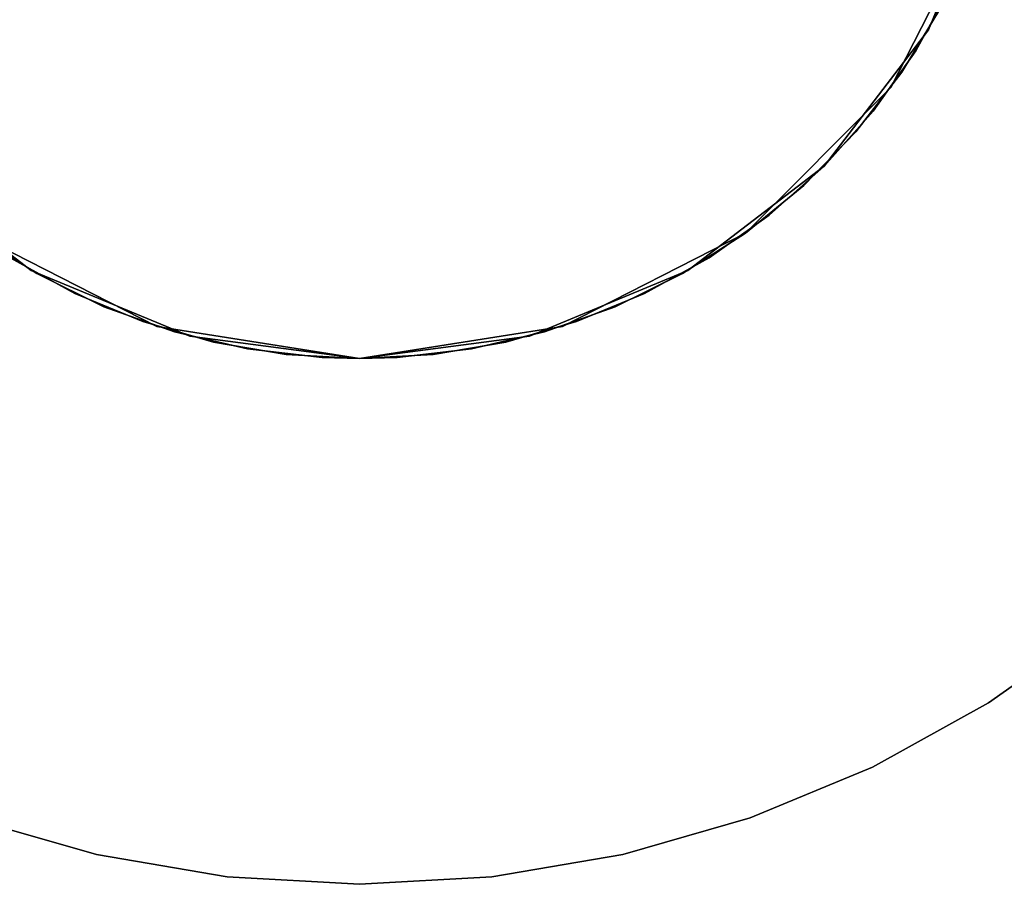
# Model space of a CAD drawing. Extents: x 0.04 to 7.12, y -3.54 to 3.54.
# Tile 3 of 7: x 2.56 to 5.51, y -3.54 to -0.95. Entities that reach past the tile are written whole.
import ezdxf

# ---------------------------------------------------------------- set-up
doc = ezdxf.new("R2010")
doc.units = 0
doc.header["$MEASUREMENT"] = 0
doc.layers.get('0').update_dxf_attribs({"color": 13, "linetype": 'CONTINUOUS'})

# ---------------------------------------------------------------- blocks, each defined once
blk = doc.blocks.new('MIA-LED-L_STL_1')
at = {"color": 0}
for p, q in [((5.4802, -0.5095, 31.4961), (5.2835, -0.9843, 31.4961)), ((5.2835, -0.9843, 0.1969), (5.4802, -0.5095, 0.1969)), ((5.4802, -0.5095, 31.4961), (5.2835, -0.9843, 31.4961)), ((5.2835, -0.9843, 0.1969), (5.4802, -0.5095, 0.1969)), ((5.3523, -0.8541, 31.5768), (5.2455, -1.0473, 31.5768)), ((5.2455, -1.0473, 31.498), (5.3523, -0.8541, 31.498)), ((5.3523, -0.8541, 31.5768), (5.2455, -1.0473, 31.5768)), ((5.2455, -1.0473, 31.498), (5.3523, -0.8541, 31.498)), ((5.3523, -0.8541, 31.8543), (5.2455, -1.0473, 31.8543)), ((5.2455, -1.0473, 31.5787), (5.3523, -0.8541, 31.5787)), ((5.3523, -0.8541, 31.8543), (5.2455, -1.0473, 31.8543)), ((5.2455, -1.0473, 31.5787), (5.3523, -0.8541, 31.5787)), ((5.3197, -0.9186, 78.9055), (5.2037, -1.1111, 78.9055)), ((5.2037, -1.1111, 78.1181), (5.3197, -0.9186, 78.1181)), ((5.3197, -0.9186, 78.9055), (5.2037, -1.1111, 78.9055)), ((5.2037, -1.1111, 78.1181), (5.3197, -0.9186, 78.1181)), ((5.2835, -0.9843, 31.4961), (4.9707, -1.3919, 31.4961)), ((4.9707, -1.3919, 0.1969), (5.2835, -0.9843, 0.1969)), ((5.2835, -0.9843, 31.4961), (4.9707, -1.3919, 31.4961)), ((4.9707, -1.3919, 0.1969), (5.2835, -0.9843, 0.1969)), ((5.2835, -0.9843, 31.4961), (5.2835, -0.9843, 0.1969)), ((5.2835, -0.9843, 31.4961), (5.2835, -0.9843, 0.1969)), ((5.2455, -1.0473, 31.5768), (5.1178, -1.2273, 31.5768)), ((5.1178, -1.2273, 31.498), (5.2455, -1.0473, 31.498)), ((5.2455, -1.0473, 31.5768), (5.1178, -1.2273, 31.5768)), ((5.1178, -1.2273, 31.498), (5.2455, -1.0473, 31.498)), ((5.2455, -1.0473, 31.8543), (5.1178, -1.2273, 31.8543)), ((5.1178, -1.2273, 31.5787), (5.2455, -1.0473, 31.5787)), ((5.2455, -1.0473, 31.8543), (5.1178, -1.2273, 31.8543)), ((5.1178, -1.2273, 31.5787), (5.2455, -1.0473, 31.5787)), ((5.2455, -1.0473, 31.5768), (5.2455, -1.0473, 31.498)), ((5.2455, -1.0473, 31.5768), (5.2455, -1.0473, 31.498)), ((5.2455, -1.0473, 31.8543), (5.2455, -1.0473, 31.5787)), ((5.2455, -1.0473, 31.8543), (5.2455, -1.0473, 31.5787)), ((5.2037, -1.1111, 78.9055), (5.0664, -1.2891, 78.9055)), ((5.0664, -1.2891, 78.1181), (5.2037, -1.1111, 78.1181)), ((5.2037, -1.1111, 78.9055), (5.0664, -1.2891, 78.9055)), ((5.0664, -1.2891, 78.1181), (5.2037, -1.1111, 78.1181)), ((5.2037, -1.1111, 78.9055), (5.2037, -1.1111, 78.1181)), ((5.2037, -1.1111, 78.9055), (5.2037, -1.1111, 78.1181)), ((5.1178, -1.2273, 31.5768), (4.9707, -1.3919, 31.5768)), ((4.9707, -1.3919, 31.498), (5.1178, -1.2273, 31.498)), ((5.1178, -1.2273, 31.5768), (4.9707, -1.3919, 31.5768)), ((4.9707, -1.3919, 31.498), (5.1178, -1.2273, 31.498)), ((5.1178, -1.2273, 31.8543), (4.9707, -1.3919, 31.8543)), ((4.9707, -1.3919, 31.5787), (5.1178, -1.2273, 31.5787)), ((5.1178, -1.2273, 31.8543), (4.9707, -1.3919, 31.8543)), ((4.9707, -1.3919, 31.5787), (5.1178, -1.2273, 31.5787)), ((5.1178, -1.2273, 31.5768), (5.1178, -1.2273, 31.498)), ((5.1178, -1.2273, 31.5768), (5.1178, -1.2273, 31.498)), ((5.1178, -1.2273, 31.8543), (5.1178, -1.2273, 31.5787)), ((5.1178, -1.2273, 31.8543), (5.1178, -1.2273, 31.5787)), ((5.0664, -1.2891, 78.9055), (4.9098, -1.4503, 78.9055)), ((4.9098, -1.4503, 78.1181), (5.0664, -1.2891, 78.1181)), ((5.0664, -1.2891, 78.9055), (4.9098, -1.4503, 78.9055)), ((4.9098, -1.4503, 78.1181), (5.0664, -1.2891, 78.1181)), ((5.0664, -1.2891, 78.9055), (5.0664, -1.2891, 78.1181)), ((5.0664, -1.2891, 78.9055), (5.0664, -1.2891, 78.1181)), ((2.5945, -1.7048, 31.4961), (2.1868, -1.3919, 31.4961)), ((2.1868, -1.3919, 0.1969), (2.5945, -1.7048, 0.1969)), ((2.5945, -1.7048, 31.4961), (2.1868, -1.3919, 31.4961)), ((2.1868, -1.3919, 0.1969), (2.5945, -1.7048, 0.1969)), ((4.9707, -1.3919, 31.4961), (4.563, -1.7048, 31.4961)), ((4.563, -1.7048, 0.1969), (4.9707, -1.3919, 0.1969)), ((4.9707, -1.3919, 31.4961), (4.563, -1.7048, 31.4961)), ((4.563, -1.7048, 0.1969), (4.9707, -1.3919, 0.1969)), ((4.9707, -1.3919, 31.5768), (4.8061, -1.539, 31.5768)), ((4.8061, -1.539, 31.498), (4.9707, -1.3919, 31.498)), ((4.9707, -1.3919, 31.5768), (4.8061, -1.539, 31.5768)), ((4.8061, -1.539, 31.498), (4.9707, -1.3919, 31.498)), ((4.9707, -1.3919, 31.8543), (4.8061, -1.539, 31.8543)), ((4.8061, -1.539, 31.5787), (4.9707, -1.3919, 31.5787)), ((4.9707, -1.3919, 31.8543), (4.8061, -1.539, 31.8543)), ((4.8061, -1.539, 31.5787), (4.9707, -1.3919, 31.5787)), ((4.9707, -1.3919, 31.4961), (4.9707, -1.3919, 0.1969)), ((4.9707, -1.3919, 31.4961), (4.9707, -1.3919, 0.1969)), ((4.9707, -1.3919, 31.5768), (4.9707, -1.3919, 31.498)), ((4.9707, -1.3919, 31.5768), (4.9707, -1.3919, 31.498)), ((4.9707, -1.3919, 31.8543), (4.9707, -1.3919, 31.5787)), ((4.9707, -1.3919, 31.8543), (4.9707, -1.3919, 31.5787)), ((4.9098, -1.4503, 78.9055), (4.7358, -1.5926, 78.9055)), ((4.7358, -1.5926, 78.1181), (4.9098, -1.4503, 78.1181)), ((4.9098, -1.4503, 78.9055), (4.7358, -1.5926, 78.9055)), ((4.7358, -1.5926, 78.1181), (4.9098, -1.4503, 78.1181)), ((4.9098, -1.4503, 78.9055), (4.9098, -1.4503, 78.1181)), ((4.9098, -1.4503, 78.9055), (4.9098, -1.4503, 78.1181)), ((4.8061, -1.539, 31.5768), (4.626, -1.6668, 31.5768)), ((4.626, -1.6668, 31.498), (4.8061, -1.539, 31.498)), ((4.8061, -1.539, 31.5768), (4.626, -1.6668, 31.5768)), ((4.626, -1.6668, 31.498), (4.8061, -1.539, 31.498)), ((4.8061, -1.539, 31.8543), (4.626, -1.6668, 31.8543)), ((4.626, -1.6668, 31.5787), (4.8061, -1.539, 31.5787)), ((4.8061, -1.539, 31.8543), (4.626, -1.6668, 31.8543)), ((4.626, -1.6668, 31.5787), (4.8061, -1.539, 31.5787)), ((4.8061, -1.539, 31.5768), (4.8061, -1.539, 31.498)), ((4.8061, -1.539, 31.5768), (4.8061, -1.539, 31.498)), ((4.8061, -1.539, 31.8543), (4.8061, -1.539, 31.5787)), ((4.8061, -1.539, 31.8543), (4.8061, -1.539, 31.5787)), ((2.6108, -1.7141, 78.9055), (2.4217, -1.5926, 78.9055)), ((2.4217, -1.5926, 78.1181), (2.6108, -1.7141, 78.1181)), ((2.6108, -1.7141, 78.9055), (2.4217, -1.5926, 78.9055)), ((2.4217, -1.5926, 78.1181), (2.6108, -1.7141, 78.1181)), ((4.7358, -1.5926, 78.9055), (4.5467, -1.7141, 78.9055)), ((4.5467, -1.7141, 78.1181), (4.7358, -1.5926, 78.1181)), ((4.7358, -1.5926, 78.9055), (4.5467, -1.7141, 78.9055)), ((4.5467, -1.7141, 78.1181), (4.7358, -1.5926, 78.1181)), ((4.7358, -1.5926, 78.9055), (4.7358, -1.5926, 78.1181)), ((4.7358, -1.5926, 78.9055), (4.7358, -1.5926, 78.1181)), ((2.7246, -1.7736, 31.5768), (2.5314, -1.6668, 31.5768)), ((2.5314, -1.6668, 31.498), (2.7246, -1.7736, 31.498)), ((2.7246, -1.7736, 31.5768), (2.5314, -1.6668, 31.5768)), ((2.5314, -1.6668, 31.498), (2.7246, -1.7736, 31.498)), ((2.7246, -1.7736, 31.8543), (2.5314, -1.6668, 31.8543)), ((2.5314, -1.6668, 31.5787), (2.7246, -1.7736, 31.5787)), ((2.7246, -1.7736, 31.8543), (2.5314, -1.6668, 31.8543)), ((2.5314, -1.6668, 31.5787), (2.7246, -1.7736, 31.5787)), ((4.626, -1.6668, 31.5768), (4.4328, -1.7736, 31.5768)), ((4.4328, -1.7736, 31.498), (4.626, -1.6668, 31.498)), ((4.626, -1.6668, 31.5768), (4.4328, -1.7736, 31.5768)), ((4.4328, -1.7736, 31.498), (4.626, -1.6668, 31.498)), ((4.626, -1.6668, 31.8543), (4.4328, -1.7736, 31.8543)), ((4.4328, -1.7736, 31.5787), (4.626, -1.6668, 31.5787)), ((4.626, -1.6668, 31.8543), (4.4328, -1.7736, 31.8543)), ((4.4328, -1.7736, 31.5787), (4.626, -1.6668, 31.5787)), ((4.626, -1.6668, 31.5768), (4.626, -1.6668, 31.498)), ((4.626, -1.6668, 31.5768), (4.626, -1.6668, 31.498)), ((4.626, -1.6668, 31.8543), (4.626, -1.6668, 31.5787)), ((4.626, -1.6668, 31.8543), (4.626, -1.6668, 31.5787)), ((3.0693, -1.9014, 31.4961), (2.5945, -1.7048, 31.4961)), ((2.5945, -1.7048, 31.4961), (2.5945, -1.7048, 0.1969)), ((2.5945, -1.7048, 0.1969), (3.0693, -1.9014, 0.1969)), ((2.5945, -1.7048, 31.4961), (2.5945, -1.7048, 0.1969)), ((3.0693, -1.9014, 31.4961), (2.5945, -1.7048, 31.4961)), ((2.5945, -1.7048, 0.1969), (3.0693, -1.9014, 0.1969)), ((4.563, -1.7048, 31.4961), (4.0882, -1.9014, 31.4961)), ((4.0882, -1.9014, 0.1969), (4.563, -1.7048, 0.1969)), ((4.563, -1.7048, 31.4961), (4.0882, -1.9014, 31.4961)), ((4.0882, -1.9014, 0.1969), (4.563, -1.7048, 0.1969)), ((4.563, -1.7048, 31.4961), (4.563, -1.7048, 0.1969)), ((4.563, -1.7048, 31.4961), (4.563, -1.7048, 0.1969)), ((2.8125, -1.8132, 78.9055), (2.6108, -1.7141, 78.9055)), ((2.6108, -1.7141, 78.9055), (2.6108, -1.7141, 78.1181)), ((2.6108, -1.7141, 78.1181), (2.8125, -1.8132, 78.1181)), ((2.6108, -1.7141, 78.9055), (2.6108, -1.7141, 78.1181)), ((2.8125, -1.8132, 78.9055), (2.6108, -1.7141, 78.9055)), ((2.6108, -1.7141, 78.1181), (2.8125, -1.8132, 78.1181)), ((4.5467, -1.7141, 78.9055), (4.345, -1.8132, 78.9055)), ((4.345, -1.8132, 78.1181), (4.5467, -1.7141, 78.1181)), ((4.5467, -1.7141, 78.9055), (4.345, -1.8132, 78.9055)), ((4.345, -1.8132, 78.1181), (4.5467, -1.7141, 78.1181)), ((4.5467, -1.7141, 78.9055), (4.5467, -1.7141, 78.1181)), ((4.5467, -1.7141, 78.9055), (4.5467, -1.7141, 78.1181)), ((2.9286, -1.858, 31.5768), (2.7246, -1.7736, 31.5768)), ((2.7246, -1.7736, 31.5768), (2.7246, -1.7736, 31.498)), ((2.7246, -1.7736, 31.498), (2.9286, -1.858, 31.498)), ((2.7246, -1.7736, 31.5768), (2.7246, -1.7736, 31.498)), ((2.9286, -1.858, 31.5768), (2.7246, -1.7736, 31.5768)), ((2.7246, -1.7736, 31.498), (2.9286, -1.858, 31.498)), ((2.9286, -1.858, 31.8543), (2.7246, -1.7736, 31.8543)), ((2.7246, -1.7736, 31.8543), (2.7246, -1.7736, 31.5787)), ((2.7246, -1.7736, 31.5787), (2.9286, -1.858, 31.5787)), ((2.7246, -1.7736, 31.8543), (2.7246, -1.7736, 31.5787)), ((2.9286, -1.858, 31.8543), (2.7246, -1.7736, 31.8543)), ((2.7246, -1.7736, 31.5787), (2.9286, -1.858, 31.5787)), ((4.4328, -1.7736, 31.5768), (4.2289, -1.858, 31.5768)), ((4.2289, -1.858, 31.498), (4.4328, -1.7736, 31.498)), ((4.4328, -1.7736, 31.5768), (4.2289, -1.858, 31.5768)), ((4.2289, -1.858, 31.498), (4.4328, -1.7736, 31.498)), ((4.4328, -1.7736, 31.8543), (4.2289, -1.858, 31.8543)), ((4.2289, -1.858, 31.5787), (4.4328, -1.7736, 31.5787)), ((4.4328, -1.7736, 31.8543), (4.2289, -1.858, 31.8543)), ((4.2289, -1.858, 31.5787), (4.4328, -1.7736, 31.5787)), ((4.4328, -1.7736, 31.5768), (4.4328, -1.7736, 31.498)), ((4.4328, -1.7736, 31.5768), (4.4328, -1.7736, 31.498)), ((4.4328, -1.7736, 31.8543), (4.4328, -1.7736, 31.5787)), ((4.4328, -1.7736, 31.8543), (4.4328, -1.7736, 31.5787)), ((3.0241, -1.8888, 78.9055), (2.8125, -1.8132, 78.9055)), ((2.8125, -1.8132, 78.9055), (2.8125, -1.8132, 78.1181)), ((2.8125, -1.8132, 78.1181), (3.0241, -1.8888, 78.1181)), ((2.8125, -1.8132, 78.9055), (2.8125, -1.8132, 78.1181)), ((3.0241, -1.8888, 78.9055), (2.8125, -1.8132, 78.9055)), ((2.8125, -1.8132, 78.1181), (3.0241, -1.8888, 78.1181)), ((4.345, -1.8132, 78.9055), (4.1333, -1.8888, 78.9055)), ((4.1333, -1.8888, 78.1181), (4.345, -1.8132, 78.1181)), ((4.345, -1.8132, 78.9055), (4.1333, -1.8888, 78.9055)), ((4.1333, -1.8888, 78.1181), (4.345, -1.8132, 78.1181)), ((4.345, -1.8132, 78.9055), (4.345, -1.8132, 78.1181)), ((4.345, -1.8132, 78.9055), (4.345, -1.8132, 78.1181)), ((3.1407, -1.9191, 31.5768), (2.9286, -1.858, 31.5768)), ((2.9286, -1.858, 31.5768), (2.9286, -1.858, 31.498)), ((2.9286, -1.858, 31.498), (3.1407, -1.9191, 31.498)), ((2.9286, -1.858, 31.5768), (2.9286, -1.858, 31.498)), ((3.1407, -1.9191, 31.5768), (2.9286, -1.858, 31.5768)), ((2.9286, -1.858, 31.498), (3.1407, -1.9191, 31.498)), ((3.1407, -1.9191, 31.8543), (2.9286, -1.858, 31.8543)), ((2.9286, -1.858, 31.8543), (2.9286, -1.858, 31.5787)), ((2.9286, -1.858, 31.5787), (3.1407, -1.9191, 31.5787)), ((2.9286, -1.858, 31.8543), (2.9286, -1.858, 31.5787)), ((3.1407, -1.9191, 31.8543), (2.9286, -1.858, 31.8543)), ((2.9286, -1.858, 31.5787), (3.1407, -1.9191, 31.5787)), ((4.2289, -1.858, 31.5768), (4.0168, -1.9191, 31.5768)), ((4.0168, -1.9191, 31.498), (4.2289, -1.858, 31.498)), ((4.2289, -1.858, 31.5768), (4.0168, -1.9191, 31.5768)), ((4.0168, -1.9191, 31.498), (4.2289, -1.858, 31.498)), ((4.2289, -1.858, 31.8543), (4.0168, -1.9191, 31.8543)), ((4.0168, -1.9191, 31.5787), (4.2289, -1.858, 31.5787)), ((4.2289, -1.858, 31.8543), (4.0168, -1.9191, 31.8543)), ((4.0168, -1.9191, 31.5787), (4.2289, -1.858, 31.5787)), ((4.2289, -1.858, 31.5768), (4.2289, -1.858, 31.498)), ((4.2289, -1.858, 31.5768), (4.2289, -1.858, 31.498)), ((4.2289, -1.858, 31.8543), (4.2289, -1.858, 31.5787)), ((4.2289, -1.858, 31.8543), (4.2289, -1.858, 31.5787)), ((3.2431, -1.9397, 78.9055), (3.0241, -1.8888, 78.9055)), ((3.0241, -1.8888, 78.9055), (3.0241, -1.8888, 78.1181)), ((3.0241, -1.8888, 78.1181), (3.2431, -1.9397, 78.1181)), ((3.0241, -1.8888, 78.9055), (3.0241, -1.8888, 78.1181)), ((3.2431, -1.9397, 78.9055), (3.0241, -1.8888, 78.9055)), ((3.0241, -1.8888, 78.1181), (3.2431, -1.9397, 78.1181)), ((4.1333, -1.8888, 78.9055), (3.9144, -1.9397, 78.9055)), ((3.9144, -1.9397, 78.1181), (4.1333, -1.8888, 78.1181)), ((4.1333, -1.8888, 78.9055), (3.9144, -1.9397, 78.9055)), ((3.9144, -1.9397, 78.1181), (4.1333, -1.8888, 78.1181)), ((4.1333, -1.8888, 78.9055), (4.1333, -1.8888, 78.1181)), ((4.1333, -1.8888, 78.9055), (4.1333, -1.8888, 78.1181)), ((3.5787, -1.9685, 31.4961), (3.0693, -1.9014, 31.4961)), ((3.0693, -1.9014, 31.4961), (3.0693, -1.9014, 0.1969)), ((3.0693, -1.9014, 0.1969), (3.5787, -1.9685, 0.1969)), ((3.0693, -1.9014, 31.4961), (3.0693, -1.9014, 0.1969)), ((3.5787, -1.9685, 31.4961), (3.0693, -1.9014, 31.4961)), ((3.0693, -1.9014, 0.1969), (3.5787, -1.9685, 0.1969)), ((4.0882, -1.9014, 31.4961), (3.5787, -1.9685, 31.4961)), ((3.5787, -1.9685, 0.1969), (4.0882, -1.9014, 0.1969)), ((4.0882, -1.9014, 31.4961), (3.5787, -1.9685, 31.4961)), ((3.5787, -1.9685, 0.1969), (4.0882, -1.9014, 0.1969)), ((4.0882, -1.9014, 31.4961), (4.0882, -1.9014, 0.1969)), ((4.0882, -1.9014, 31.4961), (4.0882, -1.9014, 0.1969)), ((3.3583, -1.9561, 31.5768), (3.1407, -1.9191, 31.5768)), ((3.1407, -1.9191, 31.5768), (3.1407, -1.9191, 31.498)), ((3.1407, -1.9191, 31.498), (3.3583, -1.9561, 31.498)), ((3.1407, -1.9191, 31.5768), (3.1407, -1.9191, 31.498)), ((3.3583, -1.9561, 31.5768), (3.1407, -1.9191, 31.5768)), ((3.1407, -1.9191, 31.498), (3.3583, -1.9561, 31.498)), ((3.3583, -1.9561, 31.8543), (3.1407, -1.9191, 31.8543)), ((3.1407, -1.9191, 31.8543), (3.1407, -1.9191, 31.5787)), ((3.1407, -1.9191, 31.5787), (3.3583, -1.9561, 31.5787)), ((3.1407, -1.9191, 31.8543), (3.1407, -1.9191, 31.5787)), ((3.3583, -1.9561, 31.8543), (3.1407, -1.9191, 31.8543)), ((3.1407, -1.9191, 31.5787), (3.3583, -1.9561, 31.5787)), ((3.4664, -1.9653, 78.9055), (3.2431, -1.9397, 78.9055)), ((3.2431, -1.9397, 78.9055), (3.2431, -1.9397, 78.1181)), ((3.2431, -1.9397, 78.1181), (3.4664, -1.9653, 78.1181)), ((3.2431, -1.9397, 78.9055), (3.2431, -1.9397, 78.1181)), ((3.4664, -1.9653, 78.9055), (3.2431, -1.9397, 78.9055)), ((3.2431, -1.9397, 78.1181), (3.4664, -1.9653, 78.1181)), ((3.9144, -1.9397, 78.9055), (3.6911, -1.9653, 78.9055)), ((3.6911, -1.9653, 78.1181), (3.9144, -1.9397, 78.1181)), ((3.9144, -1.9397, 78.9055), (3.6911, -1.9653, 78.9055)), ((3.6911, -1.9653, 78.1181), (3.9144, -1.9397, 78.1181)), ((4.0168, -1.9191, 31.5768), (3.7991, -1.9561, 31.5768)), ((3.7991, -1.9561, 31.498), (4.0168, -1.9191, 31.498)), ((4.0168, -1.9191, 31.5768), (3.7991, -1.9561, 31.5768)), ((3.7991, -1.9561, 31.498), (4.0168, -1.9191, 31.498)), ((4.0168, -1.9191, 31.8543), (3.7991, -1.9561, 31.8543)), ((3.7991, -1.9561, 31.5787), (4.0168, -1.9191, 31.5787)), ((4.0168, -1.9191, 31.8543), (3.7991, -1.9561, 31.8543)), ((3.7991, -1.9561, 31.5787), (4.0168, -1.9191, 31.5787)), ((3.9144, -1.9397, 78.9055), (3.9144, -1.9397, 78.1181)), ((3.9144, -1.9397, 78.9055), (3.9144, -1.9397, 78.1181)), ((4.0168, -1.9191, 31.5768), (4.0168, -1.9191, 31.498)), ((4.0168, -1.9191, 31.5768), (4.0168, -1.9191, 31.498)), ((4.0168, -1.9191, 31.8543), (4.0168, -1.9191, 31.5787)), ((4.0168, -1.9191, 31.8543), (4.0168, -1.9191, 31.5787)), ((3.5787, -1.9685, 31.5768), (3.3583, -1.9561, 31.5768)), ((3.3583, -1.9561, 31.5768), (3.3583, -1.9561, 31.498)), ((3.3583, -1.9561, 31.498), (3.5787, -1.9685, 31.498)), ((3.3583, -1.9561, 31.5768), (3.3583, -1.9561, 31.498)), ((3.5787, -1.9685, 31.5768), (3.3583, -1.9561, 31.5768)), ((3.3583, -1.9561, 31.498), (3.5787, -1.9685, 31.498)), ((3.5787, -1.9685, 31.8543), (3.3583, -1.9561, 31.8543)), ((3.3583, -1.9561, 31.8543), (3.3583, -1.9561, 31.5787)), ((3.3583, -1.9561, 31.5787), (3.5787, -1.9685, 31.5787)), ((3.3583, -1.9561, 31.8543), (3.3583, -1.9561, 31.5787)), ((3.5787, -1.9685, 31.8543), (3.3583, -1.9561, 31.8543)), ((3.3583, -1.9561, 31.5787), (3.5787, -1.9685, 31.5787)), ((3.5787, -1.9685, 78.9055), (3.4664, -1.9653, 78.9055)), ((3.4664, -1.9653, 78.9055), (3.4664, -1.9653, 78.1181)), ((3.4664, -1.9653, 78.1181), (3.5787, -1.9685, 78.1181)), ((3.4664, -1.9653, 78.9055), (3.4664, -1.9653, 78.1181)), ((3.5787, -1.9685, 78.9055), (3.4664, -1.9653, 78.9055)), ((3.4664, -1.9653, 78.1181), (3.5787, -1.9685, 78.1181)), ((3.7991, -1.9561, 31.5768), (3.5787, -1.9685, 31.5768)), ((3.5787, -1.9685, 31.498), (3.7991, -1.9561, 31.498)), ((3.7991, -1.9561, 31.5768), (3.5787, -1.9685, 31.5768)), ((3.5787, -1.9685, 31.498), (3.7991, -1.9561, 31.498)), ((3.7991, -1.9561, 31.8543), (3.5787, -1.9685, 31.8543)), ((3.5787, -1.9685, 31.5787), (3.7991, -1.9561, 31.5787)), ((3.7991, -1.9561, 31.8543), (3.5787, -1.9685, 31.8543)), ((3.5787, -1.9685, 31.5787), (3.7991, -1.9561, 31.5787)), ((3.5787, -1.9685, 78.1181), (3.6911, -1.9653, 78.1181)), ((3.6911, -1.9653, 78.9055), (3.5787, -1.9685, 78.9055)), ((3.6911, -1.9653, 78.9055), (3.5787, -1.9685, 78.9055)), ((3.5787, -1.9685, 78.1181), (3.6911, -1.9653, 78.1181)), ((3.5787, -1.9685, 31.4961), (3.5787, -1.9685, 0.1969)), ((3.5787, -1.9685, 31.4961), (3.5787, -1.9685, 0.1969)), ((3.5787, -1.9685, 31.5768), (3.5787, -1.9685, 31.498)), ((3.5787, -1.9685, 31.5768), (3.5787, -1.9685, 31.498)), ((3.5787, -1.9685, 31.8543), (3.5787, -1.9685, 31.5787)), ((3.5787, -1.9685, 31.8543), (3.5787, -1.9685, 31.5787)), ((3.5787, -1.9685, 78.9055), (3.5787, -1.9685, 78.1181)), ((3.5787, -1.9685, 78.9055), (3.5787, -1.9685, 78.1181)), ((3.6911, -1.9653, 78.9055), (3.6911, -1.9653, 78.1181)), ((3.6911, -1.9653, 78.9055), (3.6911, -1.9653, 78.1181)), ((3.7991, -1.9561, 31.5768), (3.7991, -1.9561, 31.498)), ((3.7991, -1.9561, 31.5768), (3.7991, -1.9561, 31.498)), ((3.7991, -1.9561, 31.8543), (3.7991, -1.9561, 31.5787)), ((3.7991, -1.9561, 31.8543), (3.7991, -1.9561, 31.5787)), ((5.788, -2.7703, 0.1969), (5.4639, -3.0002, 0.1969)), ((5.4639, -3.0002), (5.788, -2.7703)), ((5.788, -2.7703, 0.1969), (5.4639, -3.0002, 0.1969)), ((5.4639, -3.0002), (5.788, -2.7703)), ((5.4639, -3.0002, 0.1969), (5.1161, -3.1924, 0.1969)), ((5.1161, -3.1924), (5.4639, -3.0002)), ((5.4639, -3.0002, 0.1969), (5.1161, -3.1924, 0.1969)), ((5.1161, -3.1924), (5.4639, -3.0002)), ((5.4639, -3.0002, 0.1969), (5.4639, -3.0002)), ((5.4639, -3.0002, 0.1969), (5.4639, -3.0002)), ((5.1161, -3.1924, 0.1969), (4.749, -3.3445, 0.1969)), ((4.749, -3.3445), (5.1161, -3.1924)), ((5.1161, -3.1924, 0.1969), (4.749, -3.3445, 0.1969)), ((4.749, -3.3445), (5.1161, -3.1924)), ((5.1161, -3.1924, 0.1969), (5.1161, -3.1924)), ((5.1161, -3.1924, 0.1969), (5.1161, -3.1924)), ((2.7903, -3.4545, 0.1969), (2.4085, -3.3445, 0.1969)), ((2.4085, -3.3445), (2.7903, -3.4545)), ((2.7903, -3.4545, 0.1969), (2.4085, -3.3445, 0.1969)), ((2.4085, -3.3445), (2.7903, -3.4545)), ((4.749, -3.3445, 0.1969), (4.3672, -3.4545, 0.1969)), ((4.3672, -3.4545), (4.749, -3.3445)), ((4.749, -3.3445, 0.1969), (4.3672, -3.4545, 0.1969)), ((4.3672, -3.4545), (4.749, -3.3445)), ((4.749, -3.3445, 0.1969), (4.749, -3.3445)), ((4.749, -3.3445, 0.1969), (4.749, -3.3445)), ((3.182, -3.521, 0.1969), (2.7903, -3.4545, 0.1969)), ((2.7903, -3.4545, 0.1969), (2.7903, -3.4545)), ((2.7903, -3.4545), (3.182, -3.521)), ((2.7903, -3.4545, 0.1969), (2.7903, -3.4545)), ((3.182, -3.521, 0.1969), (2.7903, -3.4545, 0.1969)), ((2.7903, -3.4545), (3.182, -3.521)), ((4.3672, -3.4545, 0.1969), (3.9755, -3.521, 0.1969)), ((3.9755, -3.521), (4.3672, -3.4545)), ((4.3672, -3.4545, 0.1969), (3.9755, -3.521, 0.1969)), ((3.9755, -3.521), (4.3672, -3.4545)), ((4.3672, -3.4545, 0.1969), (4.3672, -3.4545)), ((4.3672, -3.4545, 0.1969), (4.3672, -3.4545)), ((3.5787, -3.5433, 0.1969), (3.182, -3.521, 0.1969)), ((3.182, -3.521, 0.1969), (3.182, -3.521)), ((3.182, -3.521), (3.5787, -3.5433)), ((3.182, -3.521, 0.1969), (3.182, -3.521)), ((3.5787, -3.5433, 0.1969), (3.182, -3.521, 0.1969)), ((3.182, -3.521), (3.5787, -3.5433)), ((3.9755, -3.521, 0.1969), (3.5787, -3.5433, 0.1969)), ((3.5787, -3.5433), (3.9755, -3.521)), ((3.9755, -3.521, 0.1969), (3.5787, -3.5433, 0.1969)), ((3.5787, -3.5433), (3.9755, -3.521)), ((3.9755, -3.521, 0.1969), (3.9755, -3.521)), ((3.9755, -3.521, 0.1969), (3.9755, -3.521)), ((3.5787, -3.5433, 0.1969), (3.5787, -3.5433)), ((3.5787, -3.5433, 0.1969), (3.5787, -3.5433))]:
    blk.add_line(p, q, dxfattribs=at)

msp = doc.modelspace()

# ---------------------------------------------------------------- linework, layer by layer
at = {"color": 0}
for p, q in [((5.1713, -1.1571, 31.8563), (5.4509, -0.6083, 31.8563)), ((5.4509, -0.6083, 78.1161), (5.1713, -1.1571, 78.1161)), ((5.1713, -1.1571, 31.8563), (5.4509, -0.6083, 31.8563)), ((5.4509, -0.6083, 78.1161), (5.1713, -1.1571, 78.1161)), ((4.7358, -1.5926, 31.8563), (5.1713, -1.1571, 31.8563)), ((5.1713, -1.1571, 78.1161), (4.7358, -1.5926, 78.1161)), ((4.7358, -1.5926, 31.8563), (5.1713, -1.1571, 31.8563)), ((5.1713, -1.1571, 78.1161), (4.7358, -1.5926, 78.1161)), ((5.1713, -1.1571, 78.1161), (5.1713, -1.1571, 31.8563)), ((5.1713, -1.1571, 78.1161), (5.1713, -1.1571, 31.8563)), ((2.4217, -1.5926, 31.8563), (2.9704, -1.8722, 31.8563)), ((2.9704, -1.8722, 78.1161), (2.4217, -1.5926, 78.1161)), ((2.4217, -1.5926, 31.8563), (2.9704, -1.8722, 31.8563)), ((2.9704, -1.8722, 78.1161), (2.4217, -1.5926, 78.1161)), ((4.187, -1.8722, 31.8563), (4.7358, -1.5926, 31.8563)), ((4.7358, -1.5926, 78.1161), (4.187, -1.8722, 78.1161)), ((4.7358, -1.5926, 78.1161), (4.187, -1.8722, 78.1161)), ((4.187, -1.8722, 31.8563), (4.7358, -1.5926, 31.8563)), ((4.7358, -1.5926, 78.1161), (4.7358, -1.5926, 31.8563)), ((4.7358, -1.5926, 78.1161), (4.7358, -1.5926, 31.8563)), ((2.9704, -1.8722, 31.8563), (3.5787, -1.9685, 31.8563)), ((3.5787, -1.9685, 78.1161), (2.9704, -1.8722, 78.1161)), ((2.9704, -1.8722, 78.1161), (2.9704, -1.8722, 31.8563)), ((2.9704, -1.8722, 31.8563), (3.5787, -1.9685, 31.8563)), ((2.9704, -1.8722, 78.1161), (2.9704, -1.8722, 31.8563)), ((3.5787, -1.9685, 78.1161), (2.9704, -1.8722, 78.1161)), ((3.5787, -1.9685, 31.8563), (4.187, -1.8722, 31.8563)), ((4.187, -1.8722, 78.1161), (3.5787, -1.9685, 78.1161)), ((3.5787, -1.9685, 31.8563), (4.187, -1.8722, 31.8563)), ((4.187, -1.8722, 78.1161), (3.5787, -1.9685, 78.1161)), ((4.187, -1.8722, 78.1161), (4.187, -1.8722, 31.8563)), ((4.187, -1.8722, 78.1161), (4.187, -1.8722, 31.8563)), ((3.5787, -1.9685, 78.1161), (3.5787, -1.9685, 31.8563)), ((3.5787, -1.9685, 78.1161), (3.5787, -1.9685, 31.8563))]:
    msp.add_line(p, q, dxfattribs=at)

# ---------------------------------------------------------------- block references
msp.add_blockref('MIA-LED-L_STL_1', (0, 0), dxfattribs=at)

doc.saveas('drawing.dxf')
